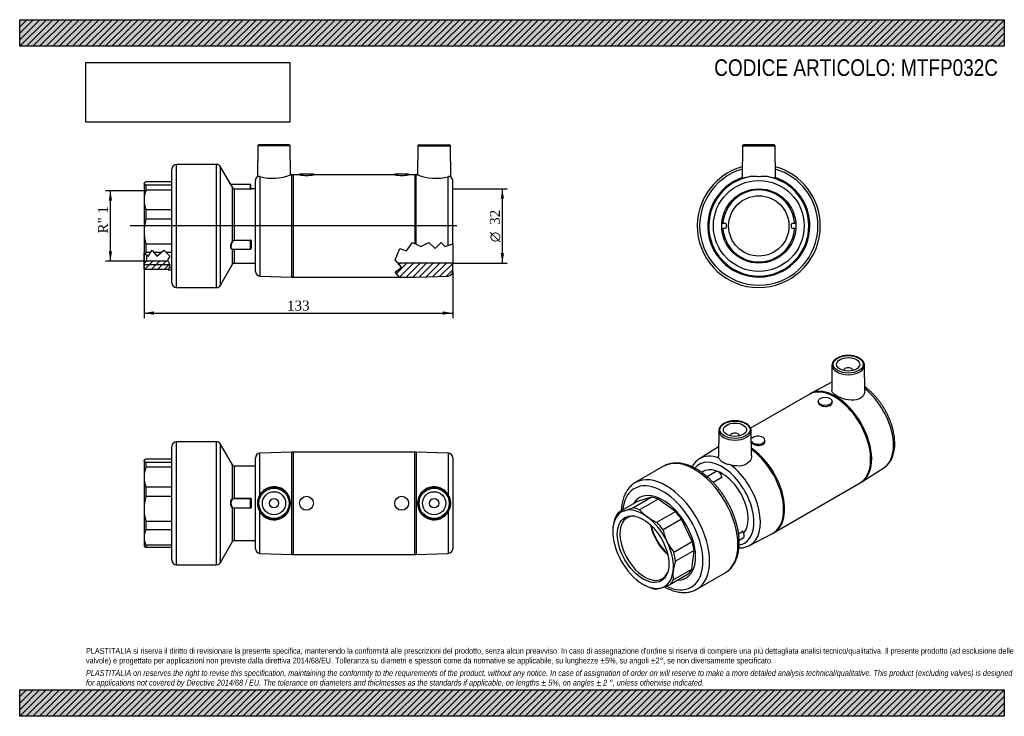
# Model space of a CAD drawing. Header units: millimetres. Extents: x 0 to 424, y 0 to 300.
import ezdxf
from ezdxf.enums import TextEntityAlignment as Align
from ezdxf.lldxf.tags import DXFTag

# ---------------------------------------------------------------- set-up
doc = ezdxf.new("R2010")
doc.units = ezdxf.units.MM
doc.header["$LTSCALE"] = 1.428571
for name, color, linetype in [('Default', 7, 'Continuous'), ('DV3_Default', 7, 'Continuous'), ('IOF032C', 7, 'Continuous'), ('MP032C', 7, 'Continuous'), ('PARTE_PE_032', 7, 'Continuous')]:
    doc.layers.add(name, color=color, linetype=linetype)
doc.styles.add('SEACAD_Solid_Edge_ANSI1_Symbols', font='semeca1.ttf')
doc.styles.add('SEACAD_Times_New_Roman', font='times.ttf')
tags = doc.linetypes.add('CENTER2', pattern=[28.575, 19.05, -3.175, 3.175, -3.175]).pattern_tags.tags
tags[10:11] = [DXFTag(74, 4), DXFTag(75, 0), DXFTag(340, '0'), DXFTag(46, 0.0), DXFTag(50, 0.0), DXFTag(44, 0.0), DXFTag(45, 0.0)]
tags[8:9] = [DXFTag(74, 4), DXFTag(75, 0), DXFTag(340, '0'), DXFTag(46, 0.0), DXFTag(50, 0.0), DXFTag(44, 0.0), DXFTag(45, 0.0)]
tags[6:7] = [DXFTag(74, 4), DXFTag(75, 0), DXFTag(340, '0'), DXFTag(46, 0.0), DXFTag(50, 0.0), DXFTag(44, 0.0), DXFTag(45, 0.0)]
tags[4:5] = [DXFTag(74, 4), DXFTag(75, 0), DXFTag(340, '0'), DXFTag(46, 0.0), DXFTag(50, 0.0), DXFTag(44, 0.0), DXFTag(45, 0.0)]
doc.dimstyles.new('ANSImm', dxfattribs={"dimtxt": 4.285714, "dimasz": 4.285714, "dimexe": 2.142857, "dimexo": 0, "dimgap": 1.071429, "dimtad": 1, "dimdsep": 46, "dimtxsty": 'SEACAD_Times_New_Roman', "dimblk1": '_SE_FILLED', "dimblk2": '_SE_FILLED', "dimsah": 1, "dimcen": 2.142857, "dimazin": 0, "dimtfac": 0.85, "dimtdec": 3, "dimtofl": 0, "dimtmove": 0, "dimatfit": 3, "dimfxl": 1, "dimarcsym": 0})
picture_1 = doc.add_image_def('image1.jpg', size_in_pixel=(4302, 1260))

# ---------------------------------------------------------------- blocks, each defined once
blk = doc.blocks.new('SE')
at = {"layer": 'IOF032C', "color": 7, "linetype": 'Continuous'}
for p, q in [((53.76, 110.41), (53.59, 110.24)), ((65.59, 110.78), (54.34, 110.78)), ((53.59, 110.08), (53.59, 110.24)), ((53.59, 110.08), (53.59, 103)), ((54.34, 109.39), (65.59, 109.39)), ((54.34, 109.39), (54.34, 107.23)), ((65.59, 107.23), (54.34, 107.23)), ((53.59, 103), (53.59, 89.33)), ((54.34, 98.78), (65.59, 98.78)), ((54.34, 98.78), (54.34, 94.6)), ((65.59, 94.6), (54.34, 94.6)), ((53.59, 89.33), (53.59, 77.07)), ((54.34, 84.05), (65.59, 84.05)), ((54.34, 84.05), (54.34, 80.3)), ((53.59, 77.07), (53.59, 73.24)), ((65.59, 80.3), (54.34, 80.3)), ((53.59, 73.24), (53.76, 73.08)), ((54.34, 73.83), (65.59, 73.83)), ((54.34, 73.83), (54.34, 72.71)), ((65.59, 72.71), (54.34, 72.71))]:
    blk.add_line(p, q, dxfattribs=at)
for centre, radius, start, end in [((66.37, 102.91), 12.78, 160.2668, 179.5843), ((66.24, 103.07), 12.65, 180.3149, 199.8339), ((73.17, 89.24), 19.57, 164.0859, 179.7312), ((73, 89.4), 19.4, 180.1999, 195.983), ((61.4, 76.97), 7.8, 154.6596, 179.2674), ((61.29, 77.14), 7.7, 180.5671, 205.506)]:
    blk.add_arc(centre, radius, start, end, dxfattribs=at)
for points in [[(54.34, 110.78), (53.86, 110.55), (53.59, 110.32), (53.59, 110.08)], [(54.34, 72.71), (54.08, 72.83), (53.88, 72.96), (53.76, 73.08)]]:
    blk.add_open_spline(points, degree=3, dxfattribs=at)
blk.add_open_spline([(53.59, 110.08), (53.59, 110.03), (53.61, 109.97), (53.68, 109.85), (53.73, 109.79), (53.92, 109.62), (54.1, 109.5), (54.34, 109.39)], degree=3, knots=[0, 0, 0, 0, 0.25, 0.25, 0.5, 0.5, 1, 1, 1, 1], dxfattribs=at)
at = {"layer": 'MP032C', "color": 7, "linetype": 'Continuous'}
for p, q in [((101.59, 72.18), (101.59, 111.3)), ((117.28, 113.73), (103.53, 113.3)), ((103.53, 95.48), (103.53, 113.3)), ((117.28, 69.75), (117.28, 113.73)), ((117.91, 113.74), (117.91, 69.74)), ((170.28, 113.74), (117.91, 113.74)), ((170.28, 69.74), (170.28, 113.74)), ((170.91, 113.73), (170.91, 69.75)), ((184.66, 113.3), (170.91, 113.73)), ((184.66, 113.3), (184.66, 95.48)), ((186.59, 111.3), (186.59, 72.18)), ((103.53, 70.18), (103.53, 88.01)), ((184.66, 88.01), (184.66, 70.18)), ((103.53, 70.18), (117.28, 69.75)), ((117.91, 69.74), (170.28, 69.74)), ((170.91, 69.75), (184.66, 70.18))]:
    blk.add_line(p, q, dxfattribs=at)
for centre, radius in [((109.59, 91.74), 7), ((109.59, 91.74), 6.5), ((178.59, 91.74), 7), ((178.59, 91.74), 6.5), ((109.59, 91.74), 5), ((109.59, 91.74), 2), ((123.59, 91.74), 3), ((164.59, 91.74), 3), ((178.59, 91.74), 5), ((178.59, 91.74), 2)]:
    blk.add_circle(centre, radius, dxfattribs=at)
for centre, radius, start, end in [((103.59, 111.3), 2, 91.7899, 180), ((117.91, 93.74), 20, 90, 91.7899), ((170.28, 93.74), 20, 88.2101, 90), ((184.59, 111.3), 2, 0, 88.2101), ((109.59, 91.74), 7.12, 211.6423, 148.3577), ((178.6, 91.74), 7.12, 31.6423, 328.3577), ((109.6, 91.74), 7.12, 148.3721, 211.6279), ((178.59, 91.74), 7.12, 328.3721, 31.6279), ((103.59, 72.18), 2, 180, 268.2101), ((184.59, 72.18), 2, 271.7899, 0), ((117.91, 89.74), 20, 268.2101, 270), ((170.28, 89.74), 20, 270, 271.7899)]:
    blk.add_arc(centre, radius, start, end, dxfattribs=at)
at = {"layer": 'PARTE_PE_032', "color": 7, "linetype": 'Continuous'}
for p, q in [((65.59, 67.24), (65.59, 116.24)), ((67.59, 65.24), (67.59, 118.24)), ((84.86, 118.24), (67.59, 118.24)), ((84.86, 65.24), (84.86, 118.24)), ((86.59, 66.25), (86.59, 117.23)), ((91.73, 108.25), (86.59, 117.23)), ((91.73, 93.76), (91.73, 108.25)), ((92.59, 93.83), (92.59, 107.74)), ((101.59, 107.74), (92.59, 107.74)), ((92.59, 93.83), (99.49, 93.83)), ((92.59, 93.74), (92.59, 93.83)), ((99.49, 93.74), (92.59, 93.74)), ((99.49, 93.74), (99.49, 93.83)), ((99.49, 89.74), (99.49, 93.74)), ((99.59, 93.64), (99.59, 89.85)), ((99.69, 93.63), (99.69, 89.86)), ((91.73, 75.24), (91.73, 89.72)), ((92.59, 89.74), (99.49, 89.74)), ((92.59, 89.66), (92.59, 89.74)), ((99.49, 89.66), (92.59, 89.66)), ((92.59, 75.74), (92.59, 89.66)), ((99.49, 89.66), (99.49, 89.74)), ((86.59, 66.25), (91.73, 75.24)), ((92.59, 75.74), (101.59, 75.74)), ((67.59, 65.24), (84.86, 65.24))]:
    blk.add_line(p, q, dxfattribs=at)
for centre, radius, start, end in [((67.59, 116.24), 2, 90, 180), ((84.86, 116.24), 2, 29.725, 90), ((92.59, 108.74), 1, 209.725, 270), ((99.49, 93.63), 0.2, 359.9349, 89.9844), ((99.49, 93.64), 0.101, 359.4707, 89.6074), ((99.49, 89.86), 0.2, 270.0156, 0.0651), ((99.49, 89.85), 0.101, 270.422, 0.4999), ((92.59, 74.74), 1, 90, 150.275), ((67.59, 67.24), 2, 180, 270), ((84.86, 67.24), 2, 270, 330.275)]:
    blk.add_arc(centre, radius, start, end, dxfattribs=at)
for centre, major_axis, ratio, start_param, end_param in [((91.81, 93.77), (-0.0447, 0.0894), 0.852848, 1.229905, 2.611028), ((99.69, 93.64), (-0.1, 0), 0.117802, 0, 1.570796), ((91.81, 89.72), (-0.0447, -0.0894), 0.852848, 3.672157, 5.05328), ((99.69, 89.85), (-0.1, 0), 0.117802, 4.712389, 6.283185)]:
    blk.add_ellipse(centre, major_axis=major_axis, ratio=ratio, start_param=start_param, end_param=end_param, dxfattribs=at)
for points, knots in [([(91.73, 89.72), (91.5, 89.84), (91.3, 90.08), (91, 90.79), (90.91, 91.27), (90.92, 92.23), (91, 92.7), (91.3, 93.41), (91.5, 93.65), (91.73, 93.76)], [0, 0, 0, 0, 0.25, 0.25, 0.5, 0.5, 0.75, 0.75, 1, 1, 1, 1]), ([(91.81, 93.67), (91.59, 93.56), (91.39, 93.34), (91.09, 92.66), (91, 92.21), (91, 91.29), (91.09, 90.83), (91.39, 90.15), (91.59, 89.92), (91.81, 89.81)], [0, 0, 0, 0, 0.25, 0.25, 0.5, 0.5, 0.75, 0.75, 1, 1, 1, 1]), ([(91.73, 93.76), (91.81, 93.8), (91.94, 93.81), (92.16, 93.82), (92.25, 93.83), (92.42, 93.83), (92.51, 93.83), (92.59, 93.83)], [0, 0, 0, 0, 0.5, 0.5, 0.75, 0.75, 1, 1, 1, 1]), ([(92.59, 93.74), (92.44, 93.74), (92.28, 93.74), (92.01, 93.72), (91.89, 93.71), (91.81, 93.67)], [0, 0, 0, 0, 0.5, 0.5, 1, 1, 1, 1]), ([(92.59, 89.66), (92.42, 89.66), (92.24, 89.66), (92.01, 89.67), (91.94, 89.67), (91.82, 89.69), (91.77, 89.71), (91.73, 89.72)], [0, 0, 0, 0, 0.5, 0.5, 0.75, 0.75, 1, 1, 1, 1]), ([(91.81, 89.81), (91.89, 89.78), (92.01, 89.76), (92.28, 89.74), (92.44, 89.74), (92.59, 89.74)], [0, 0, 0, 0, 0.5, 0.5, 1, 1, 1, 1])]:
    blk.add_open_spline(points, degree=3, knots=knots, dxfattribs=at)
blk = doc.blocks.new('SE1')
at = {"layer": 'IOF032C', "color": 7, "linetype": 'Continuous'}
for p, q in [((264.18, 89.77), (272.14, 94.37)), ((272.14, 94.37), (266.17, 92.52)), ((275.09, 93.57), (267.14, 88.98)), ((282.55, 88.13), (275.09, 93.57)), ((266.17, 92.52), (258.21, 87.93)), ((274.6, 83.54), (282.55, 88.13)), ((285.2, 84.84), (277.25, 80.24)), ((289.79, 75.3), (285.2, 84.84)), ((255.55, 79.65), (255.55, 79.52)), ((281.83, 70.7), (289.79, 75.3)), ((290.58, 71.43), (282.62, 66.83)), ((289.6, 63.38), (290.58, 71.43)), ((288.07, 61.2), (280.11, 56.61)), ((281.64, 58.79), (289.6, 63.38)), ((268.63, 56.86), (268.75, 56.79))]:
    blk.add_line(p, q, dxfattribs=at)
for centre, radius, start, end in [((242.75, 145.5), 59.7, 287.463, 291.0369), ((277.66, 78.52), 22.19, 160.9741, 172.4796), ((254.77, 106.88), 19.26, 280.3046, 287.8365), ((280.27, 99.66), 16.92, 219.1136, 234.0695), ((283.67, 104.51), 22.85, 234.3071, 246.6108), ((268.81, 79.7), 13.26, 172.5483, 180.251), ((301.15, 85.69), 24.52, 192.8368, 205.4162), ((299.85, 85.22), 23.13, 205.7422, 218.8471), ((304.01, 59.5), 22.61, 161.0806, 172.3731), ((294.81, 60.79), 13.32, 172.5819, 188.6272), ((280.42, 76.82), 23.18, 239.7662, 246.5224), ((270.58, 74.16), 19.72, 280.3914, 287.7497), ((258.12, 113.94), 61.41, 287.5125, 290.9874)]:
    blk.add_arc(centre, radius, start, end, dxfattribs=at)
for centre, major_axis, start_param, end_param in [((277.12, 76.86), (-10, 17.32), 0, 0.311703), ((277.12, 76.86), (-10, 17.32), 2.82989, 6.283185), ((277.12, 76.86), (-9.63, 16.67), -0.636238, -0.410959), ((268.63, 71.96), (-9.25, 16.02), 5.366887, 6.152286), ((269.16, 72.27), (-9.63, 16.67), -0.636238, -0.410959), ((268.63, 71.96), (9.25, -16.02), 3.010693, 3.796091), ((269.16, 72.27), (-9.63, 16.67), 0.14916, 0.374439), ((269.34, 72.37), (7.57, -13.12), 2.763292, 6.283185), ((268.63, 71.96), (-9.25, 16.02), 4.581489, 5.366887), ((277.12, 76.86), (-9.63, 16.67), 4.861549, 5.086828), ((268.63, 71.96), (-9.25, 16.02), 0.654498, 1.439897), ((282.14, 79.76), (7.57, -13.12), 4.196696, 5.228082), ((282.14, 79.76), (7.38, -12.77), 4.214179, 5.210599), ((269.16, 72.27), (-9.63, 16.67), 4.861549, 5.086828), ((268.63, 71.96), (9.25, -16.02), 0.654498, 1.439897), ((277.12, 76.86), (9.63, -16.67), 0.934558, 1.159837), ((268.63, 71.96), (9.25, -16.02), 4.581489, 5.366887), ((269.16, 72.27), (9.63, -16.67), 0.934558, 1.159837), ((268.63, 71.96), (-9.25, 16.02), 3.010693, 3.796091), ((269.34, 72.37), (7.57, -13.12), 0, 0.378301), ((277.12, 76.86), (9.63, -16.67), 0.14916, 0.374439), ((268.63, 71.96), (9.25, -16.02), 5.366887, 6.152286), ((269.16, 72.27), (9.63, -16.67), -0.636238, -0.410959), ((269.16, 72.27), (9.63, -16.67), 0.14916, 0.374439)]:
    blk.add_ellipse(centre, major_axis=major_axis, ratio=0.57735, start_param=start_param, end_param=end_param, dxfattribs=at)
blk.add_ellipse((268.63, 71.96), major_axis=(-7.86, 13.62), ratio=0.57735, dxfattribs=at)
at = {"layer": 'MP032C', "color": 7, "linetype": 'Continuous'}
for p, q in [((350.02, 151.19), (349.9, 140.42)), ((355.02, 148.96), (355.02, 148.93)), ((359.02, 148.93), (359.02, 148.96)), ((364.14, 140.17), (364.02, 151.19)), ((349.94, 143.84), (340.83, 139.04)), ((340.14, 138.65), (314.98, 124.13)), ((344.12, 135.65), (344.12, 135.16)), ((350.12, 135.16), (350.12, 135.65)), ((301.23, 123.02), (301.11, 111.99)), ((306.23, 120.79), (306.23, 120.76)), ((310.23, 120.76), (310.23, 120.79)), ((315.35, 112.27), (315.23, 123.02)), ((321.13, 118.42), (321.13, 118.91)), ((301.15, 116.06), (292.93, 110.88)), ((362.82, 100.96), (372.32, 106.94)), ((325.11, 79.17), (362.14, 100.55)), ((314.48, 73.55), (324.41, 78.78)), ((324.41, 78.79), (325.11, 79.17))]:
    blk.add_line(p, q, dxfattribs=at)
for centre, radius, start, end in [((347.61, 125.53), 15.1, 116.6473, 119.6608), ((357.83, 108.28), 8.85, 299.1279, 304.2547)]:
    blk.add_arc(centre, radius, start, end, dxfattribs=at)
for centre, major_axis in [((357.02, 151.57), (-6.5, 0)), ((357.02, 151.57), (-5, 0)), ((347.12, 135.65), (-3, 0)), ((308.23, 123.4), (-6.5, 0)), ((308.23, 123.4), (5, 0))]:
    blk.add_ellipse(centre, major_axis=major_axis, ratio=0.57735, dxfattribs=at)
for centre, major_axis, start_param, end_param in [((357.02, 151.17), (7, 0), 3.135422, 3.145125), ((357.02, 151.17), (7, 0), 3.145125, 6.283185), ((357.02, 148.96), (-2, 0), 3.112863, 6.283185), ((357.02, 148.96), (-2, 0), 0, 0.02873), ((357.02, 151.17), (7, 0), 0.006171, 0.020514), ((357.02, 151.17), (7, 0), 0, 0.006171), ((351.14, 119.6), (11, -19.05), 0, 3.141593), ((351.58, 119.86), (-11, 19.04), 3.163707, 6.261069), ((361.31, 125.47), (10.78, -18.67), 0.022099, 2.169829), ((308.23, 123), (7, 0), 0.006171, 0.020514), ((308.23, 123), (7, 0), 3.135422, 3.145125), ((308.23, 123), (7, 0), 3.145125, 6.283185), ((308.23, 120.79), (2, 0), 0, 3.170323), ((308.23, 120.79), (2, 0), 6.254455, 6.283185), ((308.23, 123), (7, 0), 0, 0.006171), ((318.13, 118.91), (3, 0), 0, 2.831602), ((318.13, 118.91), (3, 0), 3.463925, 6.283185), ((314.11, 98.22), (-11, 19.05), 3.1416, 5.420083), ((313.67, 97.96), (11, -19.04), 0, 2.249533), ((302.57, 91.56), (9.78, -16.94), 0, 3.355732), ((303.94, 92.35), (10.78, -18.67), 2.530258, 3.16521), ((302.57, 91.56), (8, -13.86), 0.195348, 3.141593), ((303.94, 92.35), (10.78, -18.67), -0.023511, 2.182131), ((313.67, 97.96), (11, -19.04), 6.261086, 6.283185), ((302.57, 91.56), (9.78, -16.94), 6.070326, 6.283185)]:
    blk.add_ellipse(centre, major_axis=major_axis, ratio=0.57735, start_param=start_param, end_param=end_param, dxfattribs=at)
for points, knots in [([(364.01, 151.26), (364.01, 151.33), (364.01, 151.54), (363.92, 151.95), (363.73, 152.43), (363.45, 152.89), (363.09, 153.33), (362.64, 153.74), (362.12, 154.12), (361.52, 154.45), (360.86, 154.75), (360.16, 154.99), (359.41, 155.18), (358.63, 155.32), (357.83, 155.4), (357.02, 155.43), (356.21, 155.4), (355.41, 155.32), (354.63, 155.18), (353.88, 154.99), (353.17, 154.74), (352.51, 154.45), (351.91, 154.11), (351.38, 153.73), (350.93, 153.31), (350.55, 152.85), (350.27, 152.36), (350.09, 151.87), (350.01, 151.45), (350.02, 151.22), (350.03, 151.15)], [0, 0, 0, 0, 0.013486, 0.048896, 0.084406, 0.120379, 0.156988, 0.194191, 0.231807, 0.269634, 0.307512, 0.345351, 0.38313, 0.420852, 0.458532, 0.496187, 0.53384, 0.571509, 0.609213, 0.646976, 0.684818, 0.722758, 0.760803, 0.798934, 0.837059, 0.875002, 0.912518, 0.949377, 0.985508, 1, 1, 1, 1]), ([(364.14, 140.17), (364.14, 139.48), (363.94, 138.78), (362.93, 137.26), (361.82, 136.58), (359.14, 136.03), (357.55, 136.14), (354.55, 136.82), (353.08, 137.4), (350.9, 138.66), (350.18, 139.34), (349.92, 140.14), (349.9, 140.28), (349.9, 140.42)], [0.0439579, 0.0439579, 0.0439579, 0.0439579, 0.125, 0.125, 0.25, 0.25, 0.375, 0.375, 0.5, 0.5, 0.625, 0.625, 0.6528169, 0.6528169, 0.6528169, 0.6528169]), ([(372.27, 106.92), (372.33, 106.95), (372.63, 107.12), (373.17, 107.53), (373.83, 108.13), (374.45, 108.81), (375.01, 109.55), (375.5, 110.37), (375.93, 111.25), (376.3, 112.2), (376.6, 113.21), (376.84, 114.28), (377, 115.39), (377.09, 116.55), (377.1, 117.75), (377.05, 118.98), (376.93, 120.24), (376.74, 121.52), (376.48, 122.81), (376.15, 124.12), (375.76, 125.43), (375.31, 126.73), (374.8, 128.03), (374.23, 129.32), (373.6, 130.59), (372.93, 131.84), (372.2, 133.07), (371.43, 134.26), (370.62, 135.41), (369.76, 136.52), (368.87, 137.58), (367.95, 138.6), (366.99, 139.56), (366.01, 140.45), (365.05, 141.25), (364.42, 141.73), (364.12, 141.94)], [0, 0, 0, 0, 0.0040919, 0.0242389, 0.0443976, 0.0646547, 0.0850845, 0.1057418, 0.1266562, 0.1478301, 0.1692412, 0.1908492, 0.2126049, 0.2344589, 0.2563682, 0.2782986, 0.3002211, 0.322123, 0.3439978, 0.3658432, 0.3876598, 0.4094505, 0.4312189, 0.4529697, 0.4747081, 0.4964392, 0.5181685, 0.5399012, 0.5616413, 0.5833947, 0.6051668, 0.6269632, 0.6487892, 0.6706494, 0.6925477, 0.711522, 0.711522, 0.711522, 0.711522]), ([(344.12, 135.16), (344.12, 134.75), (344.44, 134.34), (345.55, 133.7), (346.34, 133.47), (347.9, 133.38), (348.68, 133.53), (349.8, 134.17), (350.12, 134.66), (350.12, 135.16)], [0.3750374, 0.3750374, 0.3750374, 0.3750374, 0.5, 0.5, 0.625, 0.625, 0.75, 0.75, 0.875, 0.875, 0.875, 0.875]), ([(315.22, 123.09), (315.22, 123.16), (315.22, 123.38), (315.13, 123.78), (314.94, 124.26), (314.66, 124.72), (314.3, 125.16), (313.85, 125.57), (313.33, 125.95), (312.73, 126.28), (312.07, 126.58), (311.36, 126.82), (310.62, 127.01), (309.84, 127.15), (309.04, 127.23), (308.23, 127.26), (307.42, 127.23), (306.62, 127.15), (305.84, 127.01), (305.09, 126.82), (304.38, 126.57), (303.72, 126.28), (303.12, 125.94), (302.59, 125.56), (302.14, 125.14), (301.76, 124.68), (301.48, 124.2), (301.3, 123.7), (301.22, 123.28), (301.23, 123.05), (301.24, 122.98)], [0, 0, 0, 0, 0.013486, 0.048896, 0.084406, 0.120379, 0.156988, 0.194191, 0.231807, 0.269634, 0.307512, 0.345351, 0.38313, 0.420852, 0.458532, 0.496187, 0.53384, 0.571509, 0.609213, 0.646976, 0.684818, 0.722758, 0.760803, 0.798934, 0.837059, 0.875002, 0.912518, 0.949377, 0.985508, 1, 1, 1, 1]), ([(315.29, 117.92), (315.43, 117.69), (315.68, 117.47), (316.56, 116.96), (317.34, 116.73), (318.91, 116.64), (319.69, 116.79), (320.81, 117.43), (321.13, 117.92), (321.13, 118.42)], [0.426144, 0.426144, 0.426144, 0.426144, 0.5, 0.5, 0.625, 0.625, 0.75, 0.75, 0.875, 0.875, 0.875, 0.875]), ([(292.91, 110.86), (292.88, 110.85), (292.6, 110.69), (292.08, 110.29), (291.41, 109.7), (290.8, 109.02), (290.25, 108.28), (289.93, 107.75), (289.78, 107.47)], [0, 0, 0, 0, 0.0024293, 0.0226063, 0.0427951, 0.0630823, 0.0835425, 0.1035589, 0.1035589, 0.1035589, 0.1035589]), ([(306.58, 108.16), (306.26, 108.24), (305.95, 108.32), (305.34, 108.46), (305.04, 108.53), (304.47, 108.7), (304.2, 108.79), (303.67, 108.99), (303.43, 109.11), (302.96, 109.38), (302.75, 109.53), (302.35, 109.85), (302.17, 110.02), (301.85, 110.37), (301.71, 110.56), (301.48, 110.9), (301.38, 111.07), (301.3, 111.21)], [0, 0, 0, 0, 0.125, 0.125, 0.25, 0.25, 0.375, 0.375, 0.5, 0.5, 0.625, 0.625, 0.75, 0.75, 0.875, 0.875, 1, 1, 1, 1]), ([(315.35, 112.27), (315.36, 111.38), (315.06, 110.49), (313.71, 108.8), (312.52, 108.15), (309.67, 107.65), (308.09, 107.79), (306.58, 108.16)], [0.6503314, 0.6503314, 0.6503314, 0.6503314, 0.75, 0.75, 0.875, 0.875, 1, 1, 1, 1]), ([(309.96, 72.52), (310.19, 72.52), (310.74, 72.52), (311.59, 72.6), (312.52, 72.78), (313.39, 73.05), (314.06, 73.32), (314.38, 73.5), (314.46, 73.54)], [0.8965531, 0.8965531, 0.8965531, 0.8965531, 0.9111005, 0.9322682, 0.9531506, 0.9737654, 0.99416, 1, 1, 1, 1])]:
    blk.add_open_spline(points, degree=3, knots=knots, dxfattribs=at)
blk.add_open_spline([(301.3, 111.21), (301.17, 111.47), (301.11, 111.73), (301.11, 111.99)], degree=3, dxfattribs=at)
at = {"layer": 'PARTE_PE_032', "color": 7, "linetype": 'Continuous'}
for p, q in [((277.49, 107.68), (265.28, 100.63)), ((294.57, 105.42), (293.93, 105.04)), ((300.09, 105.4), (296.27, 103.19)), ((298.79, 100.78), (302.5, 102.92)), ((302.56, 102.8), (298.88, 100.68)), ((309.77, 78.64), (311.54, 79.67)), ((311.57, 79.55), (309.79, 78.52)), ((310.03, 75.85), (311.81, 76.88)), ((291.78, 54.73), (303.99, 61.78))]:
    blk.add_line(p, q, dxfattribs=at)
for centre, major_axis, ratio, start_param, end_param in [((290.74, 84.73), (13.25, -22.95), 0.57735, 0, 3.137331), ((290.74, 84.73), (13.25, -22.95), 0.57735, 3.137331, 3.141593), ((278.53, 77.68), (13.25, -22.95), 0.57735, 0.000334, 3.137331), ((301.09, 103.66), (1, -1.73), 0.57735, 0.827407, 3.141593), ((301.23, 90.78), (-8, 13.86), 0.57735, -0.903474, -0.897336), ((302.57, 102.88), (0.05, -0.0866), 0.57735, 3.968999, 5.367096), ((302.57, 103.06), (0.0581, 0.0814), 0.505317, 3.502147, 3.979452), ((277.12, 76.86), (12.25, -21.22), 0.57735, 0, 3.822519), ((278.53, 77.68), (13.25, -22.95), 0.57735, 3.137331, 3.141593), ((277.12, 76.86), (-10, 17.32), 0.57735, 0, 0.311703), ((277.12, 76.86), (-10, 17.32), 0.57735, 2.82989, 6.283185), ((311.6, 79.6), (0.05, -0.0866), 0.57735, 3.534083, 4.93218), ((310.81, 78.61), (-1, 1.73), 0.57735, 3.141593, 4.93218), ((311.69, 79.56), (0.0904, -0.0428), 0.758289, 2.658618, 3.147994), ((301.23, 90.78), (8, -13.86), 0.57735, 0.375454, 0.379876), ((277.12, 76.86), (12.25, -21.22), 0.57735, 5.586716, 6.283185)]:
    blk.add_ellipse(centre, major_axis=major_axis, ratio=ratio, start_param=start_param, end_param=end_param, dxfattribs=at)
for points, knots in [([(291.74, 106.46), (291.51, 106.59), (290.96, 106.9), (289.96, 107.41), (288.8, 107.91), (287.64, 108.33), (286.49, 108.66), (285.35, 108.9), (284.23, 109.05), (283.13, 109.11), (282.06, 109.07), (281.02, 108.95), (280.02, 108.73), (279.07, 108.43), (278.23, 108.08), (277.78, 107.83), (277.56, 107.71)], [0, 0, 0, 0, 0.041076, 0.11854, 0.196047, 0.273487, 0.350764, 0.427757, 0.504331, 0.580347, 0.655682, 0.730259, 0.804059, 0.877138, 0.949623, 1, 1, 1, 1]), ([(303.99, 61.79), (304.25, 61.94), (304.72, 62.22), (305.47, 62.8), (306.19, 63.47), (306.86, 64.21), (307.48, 65.03), (308.03, 65.92), (308.52, 66.87), (308.95, 67.89), (309.31, 68.98), (309.6, 70.12), (309.82, 71.31), (309.98, 72.56), (310.06, 73.84), (310.07, 75.17), (310.01, 76.53), (309.88, 77.91), (309.69, 79.32), (309.42, 80.74), (309.09, 82.18), (308.7, 83.62), (308.24, 85.07), (307.72, 86.52), (307.14, 87.96), (306.51, 89.38), (305.82, 90.79), (305.08, 92.18), (304.29, 93.55), (303.45, 94.88), (302.57, 96.18), (301.65, 97.44), (300.69, 98.65), (299.69, 99.82), (298.67, 100.93), (297.61, 101.99), (296.53, 102.99), (295.43, 103.92), (294.3, 104.79), (293.19, 105.57), (292.31, 106.13), (291.86, 106.39), (291.74, 106.46)], [0, 0, 0, 0, 0.020183, 0.044366, 0.068587, 0.092921, 0.117431, 0.14216, 0.16713, 0.192341, 0.217773, 0.243393, 0.26916, 0.295032, 0.32097, 0.346944, 0.372928, 0.398902, 0.424856, 0.450786, 0.47669, 0.502568, 0.528421, 0.554252, 0.580065, 0.605863, 0.631651, 0.657431, 0.68321, 0.70899, 0.734774, 0.760568, 0.786375, 0.8122, 0.838046, 0.863918, 0.88982, 0.915754, 0.941723, 0.967726, 0.992372, 1, 1, 1, 1]), ([(302.5, 102.92), (302.51, 102.92), (302.51, 102.92), (302.51, 102.93), (302.52, 102.93), (302.52, 102.94), (302.53, 102.95), (302.53, 102.95), (302.53, 102.96), (302.53, 102.97)], [0, 0, 0, 0, 0.1270227, 0.1270227, 0.1270227, 0.3380698, 0.3380698, 0.3380698, 0.5085776, 0.5085776, 0.5085776, 0.5085776]), ([(302.56, 102.8), (302.6, 102.83), (302.62, 102.86), (302.62, 102.93), (302.6, 102.96), (302.56, 102.99)], [0, 0, 0, 0, 0.5, 0.5, 1, 1, 1, 1]), ([(265.35, 100.66), (265.26, 100.61), (264.9, 100.42), (264.27, 99.98), (263.51, 99.36), (262.81, 98.66), (262.16, 97.89), (261.57, 97.04), (261.04, 96.13), (260.58, 95.15), (260.18, 94.1), (259.84, 93), (259.57, 91.84), (259.38, 90.62), (259.27, 89.51), (259.23, 88.8), (259.22, 88.52)], [0, 0, 0, 0, 0.0054467, 0.0234924, 0.0415359, 0.0596305, 0.0778288, 0.0961721, 0.1146872, 0.1333841, 0.1522566, 0.1712856, 0.1904434, 0.2096984, 0.2290202, 0.2414816, 0.2414816, 0.2414816, 0.2414816]), ([(311.63, 79.63), (311.64, 79.66), (311.64, 79.68), (311.61, 79.7), (311.58, 79.69), (311.54, 79.67)], [0, 0, 0, 0, 0.5, 0.5, 1, 1, 1, 1]), ([(311.57, 79.55), (311.57, 79.56), (311.58, 79.56), (311.59, 79.56), (311.6, 79.56), (311.6, 79.56), (311.61, 79.56), (311.61, 79.56), (311.61, 79.56), (311.62, 79.55)], [0, 0, 0, 0, 0.2067943, 0.2067943, 0.2067943, 0.4151472, 0.4151472, 0.4151472, 0.6076027, 0.6076027, 0.6076027, 0.6076027]), ([(311.62, 79.55), (311.61, 79.56), (311.6, 79.57), (311.6, 79.59), (311.6, 79.61), (311.6, 79.61), (311.6, 79.61)], [0, 0, 0, 0, 0.1632269, 0.4552687, 0.6698753, 0.7758889, 0.7758889, 0.7758889, 0.7758889]), ([(277.81, 55.78), (278.16, 55.59), (278.9, 55.2), (280.02, 54.68), (281.18, 54.23), (282.34, 53.87), (283.48, 53.59), (284.61, 53.4), (285.72, 53.31), (286.8, 53.31), (287.86, 53.4), (288.87, 53.58), (289.84, 53.85), (290.76, 54.2), (291.43, 54.52), (291.73, 54.71), (291.78, 54.74)], [0.7522128, 0.7522128, 0.7522128, 0.7522128, 0.7697407, 0.7891994, 0.8086486, 0.8280667, 0.8474259, 0.8666934, 0.8858339, 0.9048145, 0.9236105, 0.9422113, 0.9606236, 0.9788725, 0.996999, 1, 1, 1, 1])]:
    blk.add_open_spline(points, degree=3, knots=knots, dxfattribs=at)
blk = doc.blocks.new('SE2')
at = {"layer": 'IOF032C', "linetype": 'Continuous'}
h = blk.add_hatch(dxfattribs=at)
h.set_pattern_fill('LINE', scale=0.62992, angle=45, style=0)
h.paths.add_polyline_path([(53.75, 192.51), (64.15, 192.51), (64.34, 193.25), (64.65, 194.45), (63.95, 196.03), (54.59, 196.03), (53.59, 195.45), (53.59, 192.67)])
at = {"layer": 'MP032C', "linetype": 'Continuous'}
h = blk.add_hatch(dxfattribs=at)
h.set_pattern_fill('LINE', scale=0.62992, angle=45, style=0)
edge = h.paths.add_edge_path()
edge.add_line((186.59, 191.61), (186.59, 195.17))
edge.add_line((186.59, 195.17), (163.06, 195.17))
edge.add_line((163.06, 195.17), (164.48, 193.46))
edge.add_line((164.48, 193.46), (161.84, 191.27))
edge.add_line((161.84, 191.27), (163.66, 189.17))
edge.add_line((163.66, 189.17), (170.28, 189.17))
edge.add_arc((170.28, 209.17), 20, 270, 271.7899)
edge.add_line((170.91, 189.18), (184.66, 189.61))
edge.add_arc((184.59, 191.61), 2, 271.7899, 360)
at = {"layer": 'DV3_Default', "color": 7, "linetype": 'CENTER2'}
blk.add_line((188.34, 211.17), (47.64, 211.17), dxfattribs=at)
at = {"layer": 'IOF032C', "color": 7, "linetype": 'Continuous'}
for p, q in [((53.76, 229.83), (53.59, 229.67)), ((53.59, 229.51), (53.59, 229.67)), ((53.59, 229.51), (53.59, 222.43)), ((65.59, 230.21), (54.34, 230.21)), ((54.34, 228.82), (65.59, 228.82)), ((54.34, 228.82), (54.34, 226.65)), ((65.59, 226.65), (54.34, 226.65)), ((53.59, 222.43), (53.59, 208.76)), ((54.34, 218.21), (54.34, 214.03)), ((54.34, 218.21), (65.59, 218.21)), ((65.59, 214.03), (54.34, 214.03)), ((53.59, 208.76), (53.59, 199.58)), ((53.59, 195.45), (53.59, 199.58)), ((53.59, 199.58), (54.12, 199.2)), ((54.34, 199.73), (54.12, 199.2)), ((54.34, 203.48), (65.59, 203.48)), ((54.34, 203.48), (54.34, 199.73)), ((56.4, 199.73), (54.34, 199.73)), ((55.44, 198.23), (56.4, 199.73)), ((56.4, 199.73), (57.03, 200.72)), ((57.03, 200.72), (57.86, 199.73)), ((60.97, 199.73), (57.86, 199.73)), ((57.86, 199.73), (59.14, 198.23)), ((59.14, 198.23), (60.97, 199.73)), ((60.97, 199.73), (62.16, 200.72)), ((62.16, 200.72), (63.14, 199.73)), ((65.59, 199.73), (63.14, 199.73)), ((63.14, 199.73), (64.65, 198.23)), ((53.59, 195.45), (54.59, 196.03)), ((53.59, 192.67), (53.59, 195.45)), ((54.12, 199.2), (55.44, 198.23)), ((54.59, 198.85), (54.59, 196.03)), ((63.95, 196.03), (54.59, 196.03)), ((64.65, 198.23), (63.75, 196.49)), ((63.75, 196.49), (64.65, 194.45)), ((53.59, 194.55), (64.61, 194.55)), ((53.59, 192.67), (53.75, 192.51)), ((53.75, 192.51), (64.15, 192.51)), ((64.34, 193.25), (64.05, 192.13)), ((65.59, 192.13), (64.05, 192.13)), ((64.65, 194.45), (64.34, 193.25)), ((64.34, 193.25), (65.59, 193.25))]:
    blk.add_line(p, q, dxfattribs=at)
for centre, radius, start, end in [((66.37, 222.34), 12.78, 160.2668, 179.5843), ((66.24, 222.5), 12.65, 180.3149, 199.8339), ((73.17, 208.66), 19.57, 164.0859, 179.7312), ((73, 208.82), 19.4, 180.1999, 195.983)]:
    blk.add_arc(centre, radius, start, end, dxfattribs=at)
blk.add_open_spline([(54.34, 230.21), (53.86, 229.98), (53.59, 229.75), (53.59, 229.51)], degree=3, dxfattribs=at)
blk.add_open_spline([(53.59, 229.51), (53.59, 229.45), (53.61, 229.39), (53.68, 229.28), (53.73, 229.22), (53.92, 229.05), (54.1, 228.93), (54.34, 228.82)], degree=3, knots=[0, 0, 0, 0, 0.25, 0.25, 0.5, 0.5, 1, 1, 1, 1], dxfattribs=at)
at = {"layer": 'MP032C', "color": 7, "linetype": 'Continuous'}
for p, q in [((116.1, 246.17), (103.09, 246.17)), ((172.09, 246.17), (185.1, 246.17)), ((102.59, 245.68), (102.47, 232.39)), ((116.6, 245.68), (102.59, 245.68)), ((116.71, 233.14), (116.6, 245.68)), ((171.59, 245.68), (171.48, 233.14)), ((171.59, 245.68), (185.6, 245.68)), ((185.72, 232.39), (185.6, 245.68)), ((120.59, 233.67), (126.59, 233.67)), ((120.59, 233.67), (120.59, 233.17)), ((126.59, 233.17), (126.59, 233.67)), ((161.59, 233.67), (167.59, 233.67)), ((161.59, 233.67), (161.59, 233.17)), ((167.59, 233.17), (167.59, 233.67)), ((101.59, 191.61), (101.59, 230.73)), ((103.53, 232.41), (103.53, 189.61)), ((117.28, 233.16), (116.71, 233.14)), ((117.28, 189.18), (117.28, 233.16)), ((117.91, 233.17), (117.91, 189.17)), ((120.6, 233.17), (117.91, 233.17)), ((161.6, 233.17), (126.59, 233.17)), ((170.28, 233.17), (167.59, 233.17)), ((170.28, 233.17), (170.28, 203.61)), ((170.91, 203.29), (170.91, 233.16)), ((171.48, 233.14), (170.91, 233.16)), ((184.66, 202.8), (184.66, 232.41)), ((186.59, 203.45), (186.59, 230.73)), ((166.75, 200.41), (169.31, 204.11)), ((169.31, 204.11), (170.28, 203.61)), ((172.86, 202.29), (176.33, 204.11)), ((176.33, 204.11), (178.98, 201.46)), ((178.98, 201.46), (181.69, 204.11)), ((181.69, 204.11), (183.13, 202.29)), ((161.84, 196.63), (163.8, 201.46)), ((163.8, 201.46), (166.75, 200.41)), ((170.28, 203.61), (170.91, 203.29)), ((170.91, 203.29), (172.86, 202.29)), ((183.13, 202.29), (184.66, 202.8)), ((184.66, 202.8), (186.59, 203.45)), ((186.59, 203.45), (186.59, 195.17)), ((164.48, 193.46), (161.84, 196.63)), ((161.84, 191.27), (164.48, 193.46)), ((163.66, 189.17), (161.84, 191.27)), ((186.59, 195.17), (163.06, 195.17)), ((186.59, 191.61), (186.59, 195.17)), ((103.53, 189.61), (117.28, 189.18)), ((117.91, 189.17), (163.66, 189.17)), ((163.66, 189.17), (170.28, 189.17)), ((170.91, 189.18), (184.66, 189.61))]:
    blk.add_line(p, q, dxfattribs=at)
for centre, radius, start, end in [((103.09, 245.67), 0.5, 90, 179.5), ((116.1, 245.67), 0.5, 0.5, 90), ((172.09, 245.67), 0.5, 90, 179.5), ((185.1, 245.67), 0.5, 0.5, 90), ((103.59, 230.73), 2, 124.0041, 180), ((103.03, 230.68), 1.8, 73.7646, 108.0143), ((108.97, 253.36), 21.65, 255.4607, 290.9471), ((117.91, 213.17), 20, 90, 91.7899), ((123.59, 254.97), 22.01, 262.1652, 277.8348), ((164.59, 254.97), 22.01, 262.1652, 277.8348), ((170.28, 213.17), 20, 88.2101, 90), ((179.22, 253.41), 21.7, 249.0939, 284.4984), ((185.16, 230.68), 1.8, 71.9857, 106.2354), ((184.59, 230.73), 2, 0, 55.9952), ((103.59, 191.61), 2, 180, 268.2101), ((184.59, 191.61), 2, 271.7899, 0), ((117.91, 209.17), 20, 268.2101, 270), ((170.28, 209.17), 20, 270, 271.7899)]:
    blk.add_arc(centre, radius, start, end, dxfattribs=at)
at = {"layer": 'PARTE_PE_032', "color": 7, "linetype": 'Continuous'}
for p, q in [((67.59, 184.67), (67.59, 237.67)), ((84.86, 237.67), (67.59, 237.67)), ((84.86, 184.67), (84.86, 237.67)), ((65.59, 186.67), (65.59, 235.67)), ((86.59, 185.68), (86.59, 236.66)), ((90.92, 229.09), (86.59, 236.66)), ((99.49, 229.05), (91, 229.05)), ((91.73, 204.73), (91.73, 227.55)), ((92.59, 227.13), (99.49, 227.13)), ((92.59, 227.03), (92.59, 227.13)), ((99.49, 227.03), (92.59, 227.03)), ((92.59, 205.04), (92.59, 227.03)), ((99.49, 227.13), (99.49, 229.05)), ((99.49, 227.03), (99.49, 227.13)), ((99.59, 227.16), (99.59, 228.95)), ((99.69, 227.06), (99.69, 227.17)), ((101.59, 227.17), (99.69, 227.17)), ((92.59, 205.04), (99.49, 205.04)), ((92.59, 204.92), (92.59, 205.04)), ((99.49, 204.92), (92.59, 204.92)), ((99.49, 204.92), (99.49, 205.04)), ((99.49, 201.23), (99.49, 204.92)), ((99.59, 204.82), (99.59, 201.33)), ((99.69, 204.86), (99.69, 201.59)), ((91.55, 201.23), (99.49, 201.23)), ((91.73, 194.67), (91.73, 201.23)), ((92.59, 195.17), (92.59, 201.23)), ((86.59, 185.68), (91.73, 194.67)), ((92.59, 195.17), (101.59, 195.17)), ((67.59, 184.67), (84.86, 184.67))]:
    blk.add_line(p, q, dxfattribs=at)
for centre, radius, start, end in [((67.59, 235.67), 2, 90, 180), ((84.86, 235.67), 2, 29.725, 90), ((91, 229.15), 0.1, 206.76, 270.4307), ((92.6, 228.02), 0.99, 208.5674, 269.9365), ((92.59, 228.03), 0.897, 210.283, 270.4662), ((99.49, 228.95), 0.1, 0, 90), ((99.69, 227.27), 0.1, 180, 270), ((99.5, 204.85), 0.193, 2.1956, 91.968), ((99.49, 204.82), 0.101, 359.1344, 89.3361), ((99.49, 201.33), 0.1, 270, 0), ((92.59, 194.17), 1, 90, 150.275), ((67.59, 186.67), 2, 180, 270), ((84.86, 186.67), 2, 270, 330.275)]:
    blk.add_arc(centre, radius, start, end, dxfattribs=at)
for centre, major_axis, ratio, start_param, end_param in [((91.81, 227.6), (-0.0877, -0.048), 0.233645, 0.062434, 1.443557), ((99.69, 227.16), (-0.1, 0), 0.993037, 0, 1.570796), ((91.81, 204.71), (-0.0803, 0.0596), 0.621766, 0.622271, 2.003394), ((99.69, 204.82), (-0.1, 0), 0.394499, 4.712389, 6.283185), ((99.69, 201.53), (-0.1, 0), 0.598538, 4.712389, 6.283185)]:
    blk.add_ellipse(centre, major_axis=major_axis, ratio=ratio, start_param=start_param, end_param=end_param, dxfattribs=at)
for points, knots in [([(91.73, 227.55), (91.5, 227.96), (91.3, 228.35), (91, 228.92), (90.92, 229.1), (90.92, 229.1)], [0, 0, 0, 0, 0.25, 0.25, 0.4990415, 0.4990415, 0.4990415, 0.4990415]), ([(91, 229.05), (91, 229.05), (91.09, 228.88), (91.39, 228.33), (91.59, 227.97), (91.81, 227.57)], [0.5009076, 0.5009076, 0.5009076, 0.5009076, 0.75, 0.75, 1, 1, 1, 1]), ([(99.49, 227.13), (99.5, 227.13), (99.51, 227.13), (99.52, 227.13), (99.53, 227.13), (99.54, 227.13), (99.55, 227.13), (99.56, 227.14), (99.57, 227.14), (99.57, 227.14), (99.58, 227.14), (99.59, 227.15), (99.59, 227.15), (99.59, 227.15), (99.59, 227.16), (99.59, 227.16)], [0, 0, 0, 0, 0.127023, 0.127023, 0.127023, 0.33807, 0.33807, 0.33807, 0.554843, 0.554843, 0.554843, 0.776317, 0.776317, 0.776317, 1, 1, 1, 1]), ([(99.49, 227.03), (99.55, 227.03), (99.6, 227.04), (99.67, 227.05), (99.69, 227.05), (99.69, 227.06)], [0, 0, 0, 0, 0.5, 0.5, 1, 1, 1, 1]), ([(91.73, 201.23), (91.5, 201.12), (91.3, 201.14), (91, 201.47), (90.91, 201.8), (90.92, 202.63), (91, 203.13), (91.3, 204.02), (91.5, 204.43), (91.73, 204.73)], [0, 0, 0, 0, 0.25, 0.25, 0.5, 0.5, 0.75, 0.75, 1, 1, 1, 1]), ([(91.81, 204.64), (91.59, 204.35), (91.39, 203.97), (91.09, 203.11), (91, 202.64), (91, 201.84), (91.09, 201.53), (91.32, 201.28), (91.43, 201.23), (91.55, 201.23)], [0, 0, 0, 0, 0.25, 0.25, 0.5, 0.5, 0.75, 0.75, 0.8957405, 0.8957405, 0.8957405, 0.8957405]), ([(91.73, 204.73), (91.81, 204.84), (91.94, 204.92), (92.16, 204.99), (92.25, 205.01), (92.42, 205.04), (92.51, 205.04), (92.59, 205.04)], [0, 0, 0, 0, 0.5, 0.5, 0.75, 0.75, 1, 1, 1, 1]), ([(92.59, 204.92), (92.44, 204.92), (92.28, 204.9), (92.01, 204.81), (91.89, 204.74), (91.81, 204.64)], [0, 0, 0, 0, 0.5, 0.5, 1, 1, 1, 1]), ([(99.6, 201.45), (99.61, 201.46), (99.62, 201.47), (99.67, 201.51), (99.69, 201.55), (99.69, 201.59)], [0.3324762, 0.3324762, 0.3324762, 0.3324762, 0.5, 0.5, 1, 1, 1, 1])]:
    blk.add_open_spline(points, degree=3, knots=knots, dxfattribs=at)
blk = doc.blocks.new('SE3')
at = {"layer": 'MP032C', "color": 7, "linetype": 'Continuous'}
for p, q in [((325.01, 246.17), (312, 246.17)), ((311.5, 245.68), (311.38, 231.72)), ((311.5, 245.68), (325.51, 245.68)), ((325.63, 231.72), (325.51, 245.68)), ((304.04, 212.17), (302.54, 212.17)), ((334.47, 212.17), (332.97, 212.17)), ((302.54, 210.17), (304.04, 210.17)), ((304.54, 210.67), (304.54, 211.67)), ((332.47, 211.67), (332.47, 210.67)), ((332.97, 210.17), (334.47, 210.17))]:
    blk.add_line(p, q, dxfattribs=at)
for radius in [19.56, 16]:
    blk.add_circle((318.5, 211.17), radius, dxfattribs=at)
for centre, radius, start, end in [((312, 245.67), 0.5, 90, 179.5), ((325.01, 245.67), 0.5, 0.5, 90), ((318.5, 211.17), 22, 108.8934, 0), ((318.5, 211.17), 21.99, 108.9024, 0), ((318.5, 211.17), 21.56, 99.9731, 80.0269), ((318.5, 211.17), 22, 0, 71.1066), ((318.5, 211.17), 21.99, 0, 71.0976), ((304.04, 211.67), 0.5, 0, 90), ((332.97, 211.67), 0.5, 90, 180), ((304.04, 210.67), 0.5, 270, 0), ((332.97, 210.67), 0.5, 180, 270)]:
    blk.add_arc(centre, radius, start, end, dxfattribs=at)
for points, knots in [([(314.77, 232.41), (313.47, 232.2), (312.43, 231.93), (311.55, 231.72), (311.39, 231.7), (311.39, 231.73)], [0, 0, 0, 0, 0.125, 0.125, 0.196367, 0.196367, 0.196367, 0.196367]), ([(322.24, 232.41), (321.12, 232.58), (319.82, 232.39), (317.84, 232.39), (317.2, 232.43), (315.94, 232.48), (315.33, 232.49), (314.77, 232.41)], [0, 0, 0, 0, 0.5, 0.5, 0.75, 0.75, 1, 1, 1, 1]), ([(325.63, 231.73), (325.62, 231.7), (325.46, 231.72), (324.58, 231.93), (323.54, 232.2), (322.24, 232.41)], [0.8037195, 0.8037195, 0.8037195, 0.8037195, 0.875, 0.875, 1, 1, 1, 1])]:
    blk.add_open_spline(points, degree=3, knots=knots, dxfattribs=at)
at = {"layer": 'PARTE_PE_032', "color": 7, "linetype": 'Continuous'}
blk.add_circle((318.5, 211.17), 13, dxfattribs=at)
for radius, start, end in [(26.5, 105.5017, 0), (25.49, 106.1527, 0), (26.5, 0, 74.4983), (25.49, 0, 73.8473), (15.5, 3.6991, 176.3009), (15.5, 183.6991, 356.3009)]:
    blk.add_arc((318.5, 211.17), radius, start, end, dxfattribs=at)
blk = doc.blocks.new('GDimGGroup')
at = {"layer": 'Default', "linetype": 'Continuous'}
for points in [[(208.7, 222.89), (207.99, 227.17), (207.27, 222.89)], [(208.7, 199.46), (207.27, 199.46), (207.99, 195.17)]]:
    blk.add_hatch(color=7, dxfattribs=at).paths.add_polyline_path(points)
at = {"layer": 'Default', "color": 7, "linetype": 'Continuous'}
for p, q in [((186.59, 227.17), (210.13, 227.17)), ((207.99, 195.17), (207.99, 227.17)), ((186.59, 195.17), (210.13, 195.17))]:
    blk.add_line(p, q, dxfattribs=at)
for s, height, style, p in [('32', 4.286, 'SEACAD_Times_New_Roman', (202.63, 211.65)), ('O', 4.29, 'SEACAD_Solid_Edge_ANSI1_Symbols', (202.63, 204.19))]:
    blk.add_text(s, height=height, rotation=90, dxfattribs=dict(at, style=style)).set_placement(p, align=Align.TOP_LEFT)
blk = doc.blocks.new('DMBLK3')
at = {"layer": 'Default', "linetype": 'Continuous'}
for points in [[(57.88, 172.95), (57.88, 174.38), (53.59, 173.67)], [(182.31, 172.95), (186.59, 173.67), (182.31, 174.38)]]:
    blk.add_hatch(color=7, dxfattribs=at).paths.add_polyline_path(points)
at = {"layer": 'Default', "color": 7, "linetype": 'Continuous'}
for p, q in [((53.59, 199.58), (53.59, 171.52)), ((186.59, 191.61), (186.59, 171.52)), ((53.59, 173.67), (186.59, 173.67))]:
    blk.add_line(p, q, dxfattribs=at)
at = {"layer": 'Default', "color": 7, "linetype": 'Continuous', "style": 'SEACAD_Times_New_Roman'}
blk.add_text('133', height=4.286, dxfattribs=at).set_placement((115.22, 179.02), align=Align.TOP_LEFT)
blk = doc.blocks.new('_SE_FILLED')
at = {"color": 0}
blk.add_line((0, 0), (-1, 0), dxfattribs=at)
blk.add_solid([(0, 0), (-1, -0.1665), (-1, 0.1665), (0, 0)], dxfattribs=at)
blk = doc.blocks.new('GDimGGroup1')
at = {"layer": 'Default', "linetype": 'Continuous'}
for points in [[(38.38, 222.03), (39.81, 222.03), (39.1, 226.32)], [(38.38, 200.31), (39.1, 196.03), (39.81, 200.31)]]:
    blk.add_hatch(color=7, dxfattribs=at).paths.add_polyline_path(points)
at = {"layer": 'Default', "color": 7, "linetype": 'Continuous'}
for p, q in [((54.59, 226.32), (36.95, 226.32)), ((39.1, 196.03), (39.1, 226.32)), ((54.59, 196.03), (36.95, 196.03))]:
    blk.add_line(p, q, dxfattribs=at)
at = {"layer": 'Default', "color": 7, "linetype": 'Continuous', "style": 'SEACAD_Times_New_Roman'}
blk.add_text('R" 1', height=4.286, rotation=90, dxfattribs=at).set_placement((33.74, 207.95), align=Align.TOP_LEFT)

msp = doc.modelspace()

# ---------------------------------------------------------------- hatches: boundary and pattern name
at = {"layer": 'Default', "linetype": 'Continuous'}
h = msp.add_hatch(dxfattribs=at)
h.set_pattern_fill('LINE', scale=0.62992, angle=45, style=0)
h.paths.add_polyline_path([(424.286, 288.571), (424.286, 300), (0, 300), (0, 288.571)])
for points in [[(424.286, 288.571), (424.286, 300), (0, 300), (0, 288.571)], [(424.286, 0), (424.286, 11.429), (0, 11.429), (0, 0)]]:
    msp.add_hatch(color=7, dxfattribs=at).paths.add_polyline_path(points)
h = msp.add_hatch(dxfattribs=at)
h.set_pattern_fill('LINE', scale=0.62992, angle=45, style=0)
h.paths.add_polyline_path([(424.286, 0), (424.286, 11.429), (0, 11.429), (0, 0)])

# ---------------------------------------------------------------- linework, layer by layer
at = {"layer": 'Default', "color": 7, "linetype": 'Continuous'}
for p, q in [((0, 300), (424.286, 300)), ((0, 288.571), (0, 300)), ((424.286, 300), (424.286, 288.571)), ((424.286, 288.571), (0, 288.571)), ((0, 11.429), (424.286, 11.429)), ((0, 0), (0, 11.429)), ((424.286, 11.429), (424.286, 0)), ((424.286, 0), (0, 0))]:
    msp.add_line(p, q, dxfattribs=at)

# ---------------------------------------------------------------- block references
at = {"layer": 'Default'}
for name in ['SE2', 'SE3', 'GDimGGroup1', 'GDimGGroup', 'SE1', 'SE']:
    msp.add_blockref(name, (0, 0), dxfattribs=at)

# ---------------------------------------------------------------- texts
at = {"layer": 'Default', "attachment_point": 1}
for s, insert, char_height, width in [('{\\fArial Narrow|b0||i0||c0|p34;\\C7;\\H7.142857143;\\W1.;CODICE ARTICOLO: MTFP032C}', (299.277, 282.936), 7.14286, 122.80683), ("{\\fArial Narrow|b0||i0||c0|p34;\\C7;\\H2.5;\\W1.;PLASTITALIA si riserva il diritto di revisionare la presente specifica, mantenendo la conformità alle prescrizioni del prodotto, senza alcun preavviso. In caso di assegnazione d'ordine si riserva di compiere una più dettagliata analisi tecnico/qualitativa. Il presente prodotto (ad esclusione delle \\P}{\\fArial Narrow|b0||i0||c0|p34;\\C7;\\H2.5;\\W1.;valvole) è progettato per applicazioni non previste dalla direttiva 2014/68/EU. Tolleranza su diametri e spessori come da normative se applicabile, su lunghezze ±5%, su angoli ±2°, se non diversamente specificato.\\P}{\\fArial Narrow|b0||i0||c0|p34;\\C7;\\H0.7142857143;\\W1.;   \\P}{\\fArial Narrow|b0||i1||c0|p34;\\C7;\\H2.5;\\W1.;PLASTITALIA on reserves the right to revise this specification, maintaining the conformity to the requirements of the product, without any notice. In case of assignation of order on will reserve to make a more detailed analysis technical/qualitative. This product (excluding valves) is designed \\P}{\\fArial Narrow|b0||i1||c0|p34;\\C7;\\H2.5;\\W1.;for applications not covered by Directive 2014/68 / EU. The tolerance on diameters and thicknesses as the standards if applicable, on lengths ± 5%, on angles ± 2 °, unless otherwise indicated.\\P}", (28.571, 29.432), 2.5, 367.14286)]:
    msp.add_mtext(s, dxfattribs=dict(at, insert=insert, char_height=char_height, width=width))

# ---------------------------------------------------------------- dimensions: what is measured, and where the dimension line sits
at = {"layer": 'Default', "color": 7, "linetype": 'Continuous'}
dim = msp.add_linear_dim(base=(186.595, 173.666), p1=(53.595, 199.58), p2=(186.595, 191.609), text='\\A1;<>', dimstyle='ANSImm', dxfattribs=at)
dim.commit()
dim.dimension.update_dxf_attribs({"geometry": 'DMBLK3', "text_midpoint": (120.095, 173.666), "dimtype": 160})

# ---------------------------------------------------------------- pictures from other files: only their frames are drawn
image = msp.add_image(picture_1, insert=(28.571, 255.862), size_in_units=(87.796, 25.714))
image.dxf.flags = 7

doc.saveas('drawing.dxf')
